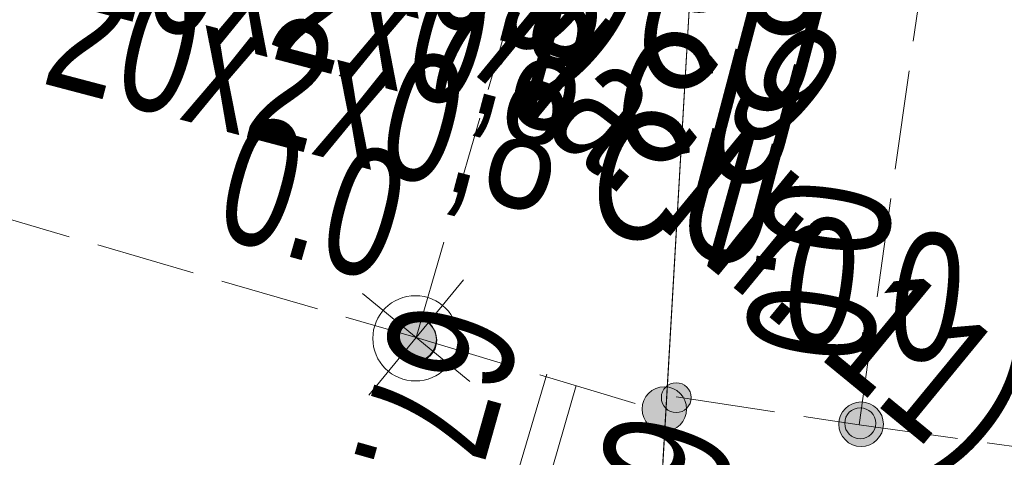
# Model space of a CAD drawing. Header units: metres. Extents: x -740 to 758, y -633 to 854.
# Tile 203 of 256: x -433.02 to -428.9, y 277.04 to 278.87. Entities that reach past the tile are written whole.
import ezdxf

# ---------------------------------------------------------------- set-up
doc = ezdxf.new("R2010")
doc.units = ezdxf.units.M
doc.header["$MEASUREMENT"] = 0
doc.linetypes.add('416_125', pattern=[0.5408, 0.416, -0.1248])
for name, color, linetype in [('Grundkarte.LOVION', 7, 'Continuous'), ('Strom.LOVION', 7, 'Continuous'), ('StromBemass.LOVION', 7, 'Continuous'), ('Telko.LOVION', 7, 'Continuous')]:
    doc.layers.add(name, color=color, linetype=linetype)
doc.styles.add('ERSTELLTER_STIL_1', font='arial.ttf')

msp = doc.modelspace()

# ---------------------------------------------------------------- hatches: boundary and pattern name
at = {"layer": 'StromBemass.LOVION', "linetype": 'Continuous', "lineweight": 13}
for points in [[(-431.3016, 277.4751), (-431.2947, 277.4847), (-431.2891, 277.495), (-431.2848, 277.5059), (-431.2819, 277.5172), (-431.2805, 277.5289), (-431.2805, 277.5406), (-431.282, 277.5523), (-431.285, 277.5636), (-431.2893, 277.5745), (-431.295, 277.5848), (-431.3019, 277.5942), (-431.31, 277.6028), (-431.3191, 277.6102), (-431.329, 277.6165), (-431.3396, 277.6214), (-431.3508, 277.625), (-431.3623, 277.6272), (-431.374, 277.6279), (-431.3857, 277.6271), (-431.3972, 277.6249), (-431.4084, 277.6212), (-431.419, 277.6162), (-431.4289, 277.6098), (-431.4379, 277.6023), (-431.4459, 277.5938), (-431.4528, 277.5843), (-431.4584, 277.574), (-431.4627, 277.563), (-431.4655, 277.5517), (-431.467, 277.54), (-431.4669, 277.5283), (-431.4654, 277.5167), (-431.4625, 277.5053), (-431.4581, 277.4944), (-431.4524, 277.4842), (-431.4455, 277.4747), (-431.4374, 277.4662), (-431.4284, 277.4587), (-431.4185, 277.4525), (-431.4078, 277.4475), (-431.3967, 277.4439), (-431.3851, 277.4417), (-431.3734, 277.441), (-431.3617, 277.4418), (-431.3502, 277.4441), (-431.3391, 277.4477), (-431.3285, 277.4527), (-431.3186, 277.4591), (-431.3096, 277.4666)], [(-431.3016, 277.4751), (-431.2947, 277.4847), (-431.2891, 277.495), (-431.2848, 277.5059), (-431.2819, 277.5172), (-431.2805, 277.5289), (-431.2805, 277.5406), (-431.282, 277.5523), (-431.285, 277.5636), (-431.2893, 277.5745), (-431.295, 277.5848), (-431.3019, 277.5942), (-431.31, 277.6028), (-431.3191, 277.6102), (-431.329, 277.6165), (-431.3396, 277.6214), (-431.3508, 277.625), (-431.3623, 277.6272), (-431.374, 277.6279), (-431.3857, 277.6271), (-431.3972, 277.6249), (-431.4084, 277.6212), (-431.419, 277.6162), (-431.4289, 277.6098), (-431.4379, 277.6023), (-431.4459, 277.5938), (-431.4528, 277.5843), (-431.4584, 277.574), (-431.4627, 277.563), (-431.4655, 277.5517), (-431.467, 277.54), (-431.4669, 277.5283), (-431.4654, 277.5167), (-431.4625, 277.5053), (-431.4581, 277.4944), (-431.4524, 277.4842), (-431.4455, 277.4747), (-431.4374, 277.4662), (-431.4284, 277.4587), (-431.4185, 277.4525), (-431.4078, 277.4475), (-431.3967, 277.4439), (-431.3851, 277.4417), (-431.3734, 277.441), (-431.3617, 277.4418), (-431.3502, 277.4441), (-431.3391, 277.4477), (-431.3285, 277.4527), (-431.3186, 277.4591), (-431.3096, 277.4666)], [(-431.2998, 277.4723), (-431.293, 277.4817), (-431.2874, 277.492), (-431.2831, 277.5029), (-431.2802, 277.5143), (-431.2788, 277.5259), (-431.2788, 277.5376), (-431.2803, 277.5492), (-431.2833, 277.5605), (-431.2876, 277.5714), (-431.2933, 277.5816), (-431.3002, 277.5911), (-431.3082, 277.5996), (-431.3173, 277.607), (-431.3272, 277.6133), (-431.3378, 277.6182), (-431.3489, 277.6218), (-431.3604, 277.624), (-431.3721, 277.6247), (-431.3838, 277.6239), (-431.3953, 277.6217), (-431.4064, 277.618), (-431.417, 277.613), (-431.4269, 277.6067), (-431.4359, 277.5992), (-431.4439, 277.5906), (-431.4507, 277.5811), (-431.4563, 277.5709), (-431.4606, 277.56), (-431.4635, 277.5486), (-431.4649, 277.537), (-431.4649, 277.5253), (-431.4633, 277.5137), (-431.4604, 277.5024), (-431.4561, 277.4915), (-431.4504, 277.4812), (-431.4435, 277.4718), (-431.4354, 277.4633), (-431.4264, 277.4558), (-431.4165, 277.4496), (-431.4059, 277.4447), (-431.3947, 277.4411), (-431.3832, 277.4389), (-431.3715, 277.4382), (-431.3599, 277.439), (-431.3484, 277.4412), (-431.3372, 277.4449), (-431.3267, 277.4499), (-431.3168, 277.4562), (-431.3078, 277.4637)], [(-430.2544, 277.184), (-430.2476, 277.1935), (-430.242, 277.2037), (-430.2378, 277.2146), (-430.2349, 277.2259), (-430.2335, 277.2375), (-430.2335, 277.2491), (-430.235, 277.2607), (-430.238, 277.272), (-430.2423, 277.2828), (-430.2479, 277.293), (-430.2548, 277.3025), (-430.2628, 277.3109), (-430.2719, 277.3183), (-430.2817, 277.3246), (-430.2923, 277.3295), (-430.3034, 277.3331), (-430.3149, 277.3352), (-430.3265, 277.3359), (-430.3382, 277.3351), (-430.3496, 277.3329), (-430.3607, 277.3293), (-430.3712, 277.3243), (-430.3811, 277.318), (-430.39, 277.3105), (-430.398, 277.302), (-430.4048, 277.2925), (-430.4104, 277.2823), (-430.4147, 277.2714), (-430.4176, 277.2601), (-430.419, 277.2485), (-430.4189, 277.2369), (-430.4174, 277.2253), (-430.4145, 277.214), (-430.4102, 277.2032), (-430.4045, 277.193), (-430.3976, 277.1835), (-430.3896, 277.1751), (-430.3806, 277.1677), (-430.3707, 277.1614), (-430.3602, 277.1565), (-430.349, 277.1529), (-430.3376, 277.1508), (-430.3259, 277.1501), (-430.3143, 277.1509), (-430.3028, 277.1531), (-430.2917, 277.1567), (-430.2812, 277.1617), (-430.2714, 277.168), (-430.2624, 277.1755)], [(-430.228, 277.251), (-430.2234, 277.2574), (-430.2197, 277.2643), (-430.2168, 277.2716), (-430.2149, 277.2792), (-430.2139, 277.287), (-430.2139, 277.2948), (-430.2149, 277.3026), (-430.2169, 277.3102), (-430.2198, 277.3175), (-430.2236, 277.3244), (-430.2283, 277.3307), (-430.2337, 277.3364), (-430.2397, 277.3414), (-430.2464, 277.3456), (-430.2535, 277.3489), (-430.2609, 277.3513), (-430.2687, 277.3527), (-430.2765, 277.3532), (-430.2843, 277.3527), (-430.292, 277.3512), (-430.2995, 277.3488), (-430.3066, 277.3454), (-430.3132, 277.3412), (-430.3192, 277.3361), (-430.3246, 277.3304), (-430.3292, 277.324), (-430.3329, 277.3171), (-430.3358, 277.3098), (-430.3377, 277.3022), (-430.3387, 277.2944), (-430.3387, 277.2866), (-430.3376, 277.2788), (-430.3357, 277.2712), (-430.3328, 277.2639), (-430.329, 277.2571), (-430.3243, 277.2507), (-430.3189, 277.245), (-430.3129, 277.24), (-430.3062, 277.2359), (-430.2991, 277.2325), (-430.2916, 277.2301), (-430.2839, 277.2287), (-430.2761, 277.2282), (-430.2683, 277.2287), (-430.2606, 277.2302), (-430.2531, 277.2327), (-430.246, 277.236), (-430.2394, 277.2403), (-430.2334, 277.2453)], [(-430.228, 277.251), (-430.2234, 277.2574), (-430.2197, 277.2643), (-430.2168, 277.2716), (-430.2149, 277.2792), (-430.2139, 277.287), (-430.2139, 277.2948), (-430.2149, 277.3026), (-430.2169, 277.3102), (-430.2198, 277.3175), (-430.2236, 277.3244), (-430.2283, 277.3307), (-430.2337, 277.3364), (-430.2397, 277.3414), (-430.2464, 277.3456), (-430.2535, 277.3489), (-430.2609, 277.3513), (-430.2687, 277.3527), (-430.2765, 277.3532), (-430.2843, 277.3527), (-430.292, 277.3512), (-430.2995, 277.3488), (-430.3066, 277.3454), (-430.3132, 277.3412), (-430.3192, 277.3361), (-430.3246, 277.3304), (-430.3292, 277.324), (-430.3329, 277.3171), (-430.3358, 277.3098), (-430.3377, 277.3022), (-430.3387, 277.2944), (-430.3387, 277.2866), (-430.3376, 277.2788), (-430.3357, 277.2712), (-430.3328, 277.2639), (-430.329, 277.2571), (-430.3243, 277.2507), (-430.3189, 277.245), (-430.3129, 277.24), (-430.3062, 277.2359), (-430.2991, 277.2325), (-430.2916, 277.2301), (-430.2839, 277.2287), (-430.2761, 277.2282), (-430.2683, 277.2287), (-430.2606, 277.2302), (-430.2531, 277.2327), (-430.246, 277.236), (-430.2394, 277.2403), (-430.2334, 277.2453)], [(-430.228, 277.251), (-430.2234, 277.2574), (-430.2197, 277.2643), (-430.2168, 277.2716), (-430.2149, 277.2792), (-430.2139, 277.287), (-430.2139, 277.2948), (-430.2149, 277.3026), (-430.2169, 277.3102), (-430.2198, 277.3175), (-430.2236, 277.3244), (-430.2283, 277.3307), (-430.2337, 277.3364), (-430.2397, 277.3414), (-430.2464, 277.3456), (-430.2535, 277.3489), (-430.2609, 277.3513), (-430.2687, 277.3527), (-430.2765, 277.3532), (-430.2843, 277.3527), (-430.292, 277.3512), (-430.2995, 277.3488), (-430.3066, 277.3454), (-430.3132, 277.3412), (-430.3192, 277.3361), (-430.3246, 277.3304), (-430.3292, 277.324), (-430.3329, 277.3171), (-430.3358, 277.3098), (-430.3377, 277.3022), (-430.3387, 277.2944), (-430.3387, 277.2866), (-430.3376, 277.2788), (-430.3357, 277.2712), (-430.3328, 277.2639), (-430.329, 277.2571), (-430.3243, 277.2507), (-430.3189, 277.245), (-430.3129, 277.24), (-430.3062, 277.2359), (-430.2991, 277.2325), (-430.2916, 277.2301), (-430.2839, 277.2287), (-430.2761, 277.2282), (-430.2683, 277.2287), (-430.2606, 277.2302), (-430.2531, 277.2327), (-430.246, 277.236), (-430.2394, 277.2403), (-430.2334, 277.2453)], [(-430.228, 277.251), (-430.2234, 277.2574), (-430.2197, 277.2643), (-430.2168, 277.2716), (-430.2149, 277.2792), (-430.2139, 277.287), (-430.2139, 277.2948), (-430.2149, 277.3026), (-430.2169, 277.3102), (-430.2198, 277.3175), (-430.2236, 277.3244), (-430.2283, 277.3307), (-430.2337, 277.3364), (-430.2397, 277.3414), (-430.2464, 277.3456), (-430.2535, 277.3489), (-430.2609, 277.3513), (-430.2687, 277.3527), (-430.2765, 277.3532), (-430.2843, 277.3527), (-430.292, 277.3512), (-430.2995, 277.3488), (-430.3066, 277.3454), (-430.3132, 277.3412), (-430.3192, 277.3361), (-430.3246, 277.3304), (-430.3292, 277.324), (-430.3329, 277.3171), (-430.3358, 277.3098), (-430.3377, 277.3022), (-430.3387, 277.2944), (-430.3387, 277.2866), (-430.3376, 277.2788), (-430.3357, 277.2712), (-430.3328, 277.2639), (-430.329, 277.2571), (-430.3243, 277.2507), (-430.3189, 277.245), (-430.3129, 277.24), (-430.3062, 277.2359), (-430.2991, 277.2325), (-430.2916, 277.2301), (-430.2839, 277.2287), (-430.2761, 277.2282), (-430.2683, 277.2287), (-430.2606, 277.2302), (-430.2531, 277.2327), (-430.246, 277.236), (-430.2394, 277.2403), (-430.2334, 277.2453)], [(-430.228, 277.251), (-430.2234, 277.2574), (-430.2197, 277.2643), (-430.2168, 277.2716), (-430.2149, 277.2792), (-430.2139, 277.287), (-430.2139, 277.2948), (-430.2149, 277.3026), (-430.2169, 277.3102), (-430.2198, 277.3175), (-430.2236, 277.3244), (-430.2283, 277.3307), (-430.2337, 277.3364), (-430.2397, 277.3414), (-430.2464, 277.3456), (-430.2535, 277.3489), (-430.2609, 277.3513), (-430.2687, 277.3527), (-430.2765, 277.3532), (-430.2843, 277.3527), (-430.292, 277.3512), (-430.2995, 277.3488), (-430.3066, 277.3454), (-430.3132, 277.3412), (-430.3192, 277.3361), (-430.3246, 277.3304), (-430.3292, 277.324), (-430.3329, 277.3171), (-430.3358, 277.3098), (-430.3377, 277.3022), (-430.3387, 277.2944), (-430.3387, 277.2866), (-430.3376, 277.2788), (-430.3357, 277.2712), (-430.3328, 277.2639), (-430.329, 277.2571), (-430.3243, 277.2507), (-430.3189, 277.245), (-430.3129, 277.24), (-430.3062, 277.2359), (-430.2991, 277.2325), (-430.2916, 277.2301), (-430.2839, 277.2287), (-430.2761, 277.2282), (-430.2683, 277.2287), (-430.2606, 277.2302), (-430.2531, 277.2327), (-430.246, 277.236), (-430.2394, 277.2403), (-430.2334, 277.2453)], [(-430.228, 277.251), (-430.2234, 277.2574), (-430.2197, 277.2643), (-430.2168, 277.2716), (-430.2149, 277.2792), (-430.2139, 277.287), (-430.2139, 277.2948), (-430.2149, 277.3026), (-430.2169, 277.3102), (-430.2198, 277.3175), (-430.2236, 277.3244), (-430.2283, 277.3307), (-430.2337, 277.3364), (-430.2397, 277.3414), (-430.2464, 277.3456), (-430.2535, 277.3489), (-430.2609, 277.3513), (-430.2687, 277.3527), (-430.2765, 277.3532), (-430.2843, 277.3527), (-430.292, 277.3512), (-430.2995, 277.3488), (-430.3066, 277.3454), (-430.3132, 277.3412), (-430.3192, 277.3361), (-430.3246, 277.3304), (-430.3292, 277.324), (-430.3329, 277.3171), (-430.3358, 277.3098), (-430.3377, 277.3022), (-430.3387, 277.2944), (-430.3387, 277.2866), (-430.3376, 277.2788), (-430.3357, 277.2712), (-430.3328, 277.2639), (-430.329, 277.2571), (-430.3243, 277.2507), (-430.3189, 277.245), (-430.3129, 277.24), (-430.3062, 277.2359), (-430.2991, 277.2325), (-430.2916, 277.2301), (-430.2839, 277.2287), (-430.2761, 277.2282), (-430.2683, 277.2287), (-430.2606, 277.2302), (-430.2531, 277.2327), (-430.246, 277.236), (-430.2394, 277.2403), (-430.2334, 277.2453)], [(-430.228, 277.251), (-430.2234, 277.2574), (-430.2197, 277.2643), (-430.2168, 277.2716), (-430.2149, 277.2792), (-430.2139, 277.287), (-430.2139, 277.2948), (-430.2149, 277.3026), (-430.2169, 277.3102), (-430.2198, 277.3175), (-430.2236, 277.3244), (-430.2283, 277.3307), (-430.2337, 277.3364), (-430.2397, 277.3414), (-430.2464, 277.3456), (-430.2535, 277.3489), (-430.2609, 277.3513), (-430.2687, 277.3527), (-430.2765, 277.3532), (-430.2843, 277.3527), (-430.292, 277.3512), (-430.2995, 277.3488), (-430.3066, 277.3454), (-430.3132, 277.3412), (-430.3192, 277.3361), (-430.3246, 277.3304), (-430.3292, 277.324), (-430.3329, 277.3171), (-430.3358, 277.3098), (-430.3377, 277.3022), (-430.3387, 277.2944), (-430.3387, 277.2866), (-430.3376, 277.2788), (-430.3357, 277.2712), (-430.3328, 277.2639), (-430.329, 277.2571), (-430.3243, 277.2507), (-430.3189, 277.245), (-430.3129, 277.24), (-430.3062, 277.2359), (-430.2991, 277.2325), (-430.2916, 277.2301), (-430.2839, 277.2287), (-430.2761, 277.2282), (-430.2683, 277.2287), (-430.2606, 277.2302), (-430.2531, 277.2327), (-430.246, 277.236), (-430.2394, 277.2403), (-430.2334, 277.2453)], [(-430.228, 277.251), (-430.2234, 277.2574), (-430.2197, 277.2643), (-430.2168, 277.2716), (-430.2149, 277.2792), (-430.2139, 277.287), (-430.2139, 277.2948), (-430.2149, 277.3026), (-430.2169, 277.3102), (-430.2198, 277.3175), (-430.2236, 277.3244), (-430.2283, 277.3307), (-430.2337, 277.3364), (-430.2397, 277.3414), (-430.2464, 277.3456), (-430.2535, 277.3489), (-430.2609, 277.3513), (-430.2687, 277.3527), (-430.2765, 277.3532), (-430.2843, 277.3527), (-430.292, 277.3512), (-430.2995, 277.3488), (-430.3066, 277.3454), (-430.3132, 277.3412), (-430.3192, 277.3361), (-430.3246, 277.3304), (-430.3292, 277.324), (-430.3329, 277.3171), (-430.3358, 277.3098), (-430.3377, 277.3022), (-430.3387, 277.2944), (-430.3387, 277.2866), (-430.3376, 277.2788), (-430.3357, 277.2712), (-430.3328, 277.2639), (-430.329, 277.2571), (-430.3243, 277.2507), (-430.3189, 277.245), (-430.3129, 277.24), (-430.3062, 277.2359), (-430.2991, 277.2325), (-430.2916, 277.2301), (-430.2839, 277.2287), (-430.2761, 277.2282), (-430.2683, 277.2287), (-430.2606, 277.2302), (-430.2531, 277.2327), (-430.246, 277.236), (-430.2394, 277.2403), (-430.2334, 277.2453)], [(-430.228, 277.251), (-430.2234, 277.2574), (-430.2197, 277.2643), (-430.2168, 277.2716), (-430.2149, 277.2792), (-430.2139, 277.287), (-430.2139, 277.2948), (-430.2149, 277.3026), (-430.2169, 277.3102), (-430.2198, 277.3175), (-430.2236, 277.3244), (-430.2283, 277.3307), (-430.2337, 277.3364), (-430.2397, 277.3414), (-430.2464, 277.3456), (-430.2535, 277.3489), (-430.2609, 277.3513), (-430.2687, 277.3527), (-430.2765, 277.3532), (-430.2843, 277.3527), (-430.292, 277.3512), (-430.2995, 277.3488), (-430.3066, 277.3454), (-430.3132, 277.3412), (-430.3192, 277.3361), (-430.3246, 277.3304), (-430.3292, 277.324), (-430.3329, 277.3171), (-430.3358, 277.3098), (-430.3377, 277.3022), (-430.3387, 277.2944), (-430.3387, 277.2866), (-430.3376, 277.2788), (-430.3357, 277.2712), (-430.3328, 277.2639), (-430.329, 277.2571), (-430.3243, 277.2507), (-430.3189, 277.245), (-430.3129, 277.24), (-430.3062, 277.2359), (-430.2991, 277.2325), (-430.2916, 277.2301), (-430.2839, 277.2287), (-430.2761, 277.2282), (-430.2683, 277.2287), (-430.2606, 277.2302), (-430.2531, 277.2327), (-430.246, 277.236), (-430.2394, 277.2403), (-430.2334, 277.2453)], [(-430.228, 277.251), (-430.2234, 277.2574), (-430.2197, 277.2643), (-430.2168, 277.2716), (-430.2149, 277.2792), (-430.2139, 277.287), (-430.2139, 277.2948), (-430.2149, 277.3026), (-430.2169, 277.3102), (-430.2198, 277.3175), (-430.2236, 277.3244), (-430.2283, 277.3307), (-430.2337, 277.3364), (-430.2397, 277.3414), (-430.2464, 277.3456), (-430.2535, 277.3489), (-430.2609, 277.3513), (-430.2687, 277.3527), (-430.2765, 277.3532), (-430.2843, 277.3527), (-430.292, 277.3512), (-430.2995, 277.3488), (-430.3066, 277.3454), (-430.3132, 277.3412), (-430.3192, 277.3361), (-430.3246, 277.3304), (-430.3292, 277.324), (-430.3329, 277.3171), (-430.3358, 277.3098), (-430.3377, 277.3022), (-430.3387, 277.2944), (-430.3387, 277.2866), (-430.3376, 277.2788), (-430.3357, 277.2712), (-430.3328, 277.2639), (-430.329, 277.2571), (-430.3243, 277.2507), (-430.3189, 277.245), (-430.3129, 277.24), (-430.3062, 277.2359), (-430.2991, 277.2325), (-430.2916, 277.2301), (-430.2839, 277.2287), (-430.2761, 277.2282), (-430.2683, 277.2287), (-430.2606, 277.2302), (-430.2531, 277.2327), (-430.246, 277.236), (-430.2394, 277.2403), (-430.2334, 277.2453)], [(-430.228, 277.251), (-430.2234, 277.2574), (-430.2197, 277.2643), (-430.2168, 277.2716), (-430.2149, 277.2792), (-430.2139, 277.287), (-430.2139, 277.2948), (-430.2149, 277.3026), (-430.2169, 277.3102), (-430.2198, 277.3175), (-430.2236, 277.3244), (-430.2283, 277.3307), (-430.2337, 277.3364), (-430.2397, 277.3414), (-430.2464, 277.3456), (-430.2535, 277.3489), (-430.2609, 277.3513), (-430.2687, 277.3527), (-430.2765, 277.3532), (-430.2843, 277.3527), (-430.292, 277.3512), (-430.2995, 277.3488), (-430.3066, 277.3454), (-430.3132, 277.3412), (-430.3192, 277.3361), (-430.3246, 277.3304), (-430.3292, 277.324), (-430.3329, 277.3171), (-430.3358, 277.3098), (-430.3377, 277.3022), (-430.3387, 277.2944), (-430.3387, 277.2866), (-430.3376, 277.2788), (-430.3357, 277.2712), (-430.3328, 277.2639), (-430.329, 277.2571), (-430.3243, 277.2507), (-430.3189, 277.245), (-430.3129, 277.24), (-430.3062, 277.2359), (-430.2991, 277.2325), (-430.2916, 277.2301), (-430.2839, 277.2287), (-430.2761, 277.2282), (-430.2683, 277.2287), (-430.2606, 277.2302), (-430.2531, 277.2327), (-430.246, 277.236), (-430.2394, 277.2403), (-430.2334, 277.2453)], [(-430.228, 277.251), (-430.2234, 277.2574), (-430.2197, 277.2643), (-430.2168, 277.2716), (-430.2149, 277.2792), (-430.2139, 277.287), (-430.2139, 277.2948), (-430.2149, 277.3026), (-430.2169, 277.3102), (-430.2198, 277.3175), (-430.2236, 277.3244), (-430.2283, 277.3307), (-430.2337, 277.3364), (-430.2397, 277.3414), (-430.2464, 277.3456), (-430.2535, 277.3489), (-430.2609, 277.3513), (-430.2687, 277.3527), (-430.2765, 277.3532), (-430.2843, 277.3527), (-430.292, 277.3512), (-430.2995, 277.3488), (-430.3066, 277.3454), (-430.3132, 277.3412), (-430.3192, 277.3361), (-430.3246, 277.3304), (-430.3292, 277.324), (-430.3329, 277.3171), (-430.3358, 277.3098), (-430.3377, 277.3022), (-430.3387, 277.2944), (-430.3387, 277.2866), (-430.3376, 277.2788), (-430.3357, 277.2712), (-430.3328, 277.2639), (-430.329, 277.2571), (-430.3243, 277.2507), (-430.3189, 277.245), (-430.3129, 277.24), (-430.3062, 277.2359), (-430.2991, 277.2325), (-430.2916, 277.2301), (-430.2839, 277.2287), (-430.2761, 277.2282), (-430.2683, 277.2287), (-430.2606, 277.2302), (-430.2531, 277.2327), (-430.246, 277.236), (-430.2394, 277.2403), (-430.2334, 277.2453)], [(-430.228, 277.251), (-430.2234, 277.2574), (-430.2197, 277.2643), (-430.2168, 277.2716), (-430.2149, 277.2792), (-430.2139, 277.287), (-430.2139, 277.2948), (-430.2149, 277.3026), (-430.2169, 277.3102), (-430.2198, 277.3175), (-430.2236, 277.3244), (-430.2283, 277.3307), (-430.2337, 277.3364), (-430.2397, 277.3414), (-430.2464, 277.3456), (-430.2535, 277.3489), (-430.2609, 277.3513), (-430.2687, 277.3527), (-430.2765, 277.3532), (-430.2843, 277.3527), (-430.292, 277.3512), (-430.2995, 277.3488), (-430.3066, 277.3454), (-430.3132, 277.3412), (-430.3192, 277.3361), (-430.3246, 277.3304), (-430.3292, 277.324), (-430.3329, 277.3171), (-430.3358, 277.3098), (-430.3377, 277.3022), (-430.3387, 277.2944), (-430.3387, 277.2866), (-430.3376, 277.2788), (-430.3357, 277.2712), (-430.3328, 277.2639), (-430.329, 277.2571), (-430.3243, 277.2507), (-430.3189, 277.245), (-430.3129, 277.24), (-430.3062, 277.2359), (-430.2991, 277.2325), (-430.2916, 277.2301), (-430.2839, 277.2287), (-430.2761, 277.2282), (-430.2683, 277.2287), (-430.2606, 277.2302), (-430.2531, 277.2327), (-430.246, 277.236), (-430.2394, 277.2403), (-430.2334, 277.2453)], [(-430.228, 277.251), (-430.2234, 277.2574), (-430.2197, 277.2643), (-430.2168, 277.2716), (-430.2149, 277.2792), (-430.2139, 277.287), (-430.2139, 277.2948), (-430.2149, 277.3026), (-430.2169, 277.3102), (-430.2198, 277.3175), (-430.2236, 277.3244), (-430.2283, 277.3307), (-430.2337, 277.3364), (-430.2397, 277.3414), (-430.2464, 277.3456), (-430.2535, 277.3489), (-430.2609, 277.3513), (-430.2687, 277.3527), (-430.2765, 277.3532), (-430.2843, 277.3527), (-430.292, 277.3512), (-430.2995, 277.3488), (-430.3066, 277.3454), (-430.3132, 277.3412), (-430.3192, 277.3361), (-430.3246, 277.3304), (-430.3292, 277.324), (-430.3329, 277.3171), (-430.3358, 277.3098), (-430.3377, 277.3022), (-430.3387, 277.2944), (-430.3387, 277.2866), (-430.3376, 277.2788), (-430.3357, 277.2712), (-430.3328, 277.2639), (-430.329, 277.2571), (-430.3243, 277.2507), (-430.3189, 277.245), (-430.3129, 277.24), (-430.3062, 277.2359), (-430.2991, 277.2325), (-430.2916, 277.2301), (-430.2839, 277.2287), (-430.2761, 277.2282), (-430.2683, 277.2287), (-430.2606, 277.2302), (-430.2531, 277.2327), (-430.246, 277.236), (-430.2394, 277.2403), (-430.2334, 277.2453)], [(-430.228, 277.251), (-430.2234, 277.2574), (-430.2197, 277.2643), (-430.2168, 277.2716), (-430.2149, 277.2792), (-430.2139, 277.287), (-430.2139, 277.2948), (-430.2149, 277.3026), (-430.2169, 277.3102), (-430.2198, 277.3175), (-430.2236, 277.3244), (-430.2283, 277.3307), (-430.2337, 277.3364), (-430.2397, 277.3414), (-430.2464, 277.3456), (-430.2535, 277.3489), (-430.2609, 277.3513), (-430.2687, 277.3527), (-430.2765, 277.3532), (-430.2843, 277.3527), (-430.292, 277.3512), (-430.2995, 277.3488), (-430.3066, 277.3454), (-430.3132, 277.3412), (-430.3192, 277.3361), (-430.3246, 277.3304), (-430.3292, 277.324), (-430.3329, 277.3171), (-430.3358, 277.3098), (-430.3377, 277.3022), (-430.3387, 277.2944), (-430.3387, 277.2866), (-430.3376, 277.2788), (-430.3357, 277.2712), (-430.3328, 277.2639), (-430.329, 277.2571), (-430.3243, 277.2507), (-430.3189, 277.245), (-430.3129, 277.24), (-430.3062, 277.2359), (-430.2991, 277.2325), (-430.2916, 277.2301), (-430.2839, 277.2287), (-430.2761, 277.2282), (-430.2683, 277.2287), (-430.2606, 277.2302), (-430.2531, 277.2327), (-430.246, 277.236), (-430.2394, 277.2403), (-430.2334, 277.2453)], [(-430.228, 277.251), (-430.2234, 277.2574), (-430.2197, 277.2643), (-430.2168, 277.2716), (-430.2149, 277.2792), (-430.2139, 277.287), (-430.2139, 277.2948), (-430.2149, 277.3026), (-430.2169, 277.3102), (-430.2198, 277.3175), (-430.2236, 277.3244), (-430.2283, 277.3307), (-430.2337, 277.3364), (-430.2397, 277.3414), (-430.2464, 277.3456), (-430.2535, 277.3489), (-430.2609, 277.3513), (-430.2687, 277.3527), (-430.2765, 277.3532), (-430.2843, 277.3527), (-430.292, 277.3512), (-430.2995, 277.3488), (-430.3066, 277.3454), (-430.3132, 277.3412), (-430.3192, 277.3361), (-430.3246, 277.3304), (-430.3292, 277.324), (-430.3329, 277.3171), (-430.3358, 277.3098), (-430.3377, 277.3022), (-430.3387, 277.2944), (-430.3387, 277.2866), (-430.3376, 277.2788), (-430.3357, 277.2712), (-430.3328, 277.2639), (-430.329, 277.2571), (-430.3243, 277.2507), (-430.3189, 277.245), (-430.3129, 277.24), (-430.3062, 277.2359), (-430.2991, 277.2325), (-430.2916, 277.2301), (-430.2839, 277.2287), (-430.2761, 277.2282), (-430.2683, 277.2287), (-430.2606, 277.2302), (-430.2531, 277.2327), (-430.246, 277.236), (-430.2394, 277.2403), (-430.2334, 277.2453)], [(-430.228, 277.251), (-430.2234, 277.2574), (-430.2197, 277.2643), (-430.2168, 277.2716), (-430.2149, 277.2792), (-430.2139, 277.287), (-430.2139, 277.2948), (-430.2149, 277.3026), (-430.2169, 277.3102), (-430.2198, 277.3175), (-430.2236, 277.3244), (-430.2283, 277.3307), (-430.2337, 277.3364), (-430.2397, 277.3414), (-430.2464, 277.3456), (-430.2535, 277.3489), (-430.2609, 277.3513), (-430.2687, 277.3527), (-430.2765, 277.3532), (-430.2843, 277.3527), (-430.292, 277.3512), (-430.2995, 277.3488), (-430.3066, 277.3454), (-430.3132, 277.3412), (-430.3192, 277.3361), (-430.3246, 277.3304), (-430.3292, 277.324), (-430.3329, 277.3171), (-430.3358, 277.3098), (-430.3377, 277.3022), (-430.3387, 277.2944), (-430.3387, 277.2866), (-430.3376, 277.2788), (-430.3357, 277.2712), (-430.3328, 277.2639), (-430.329, 277.2571), (-430.3243, 277.2507), (-430.3189, 277.245), (-430.3129, 277.24), (-430.3062, 277.2359), (-430.2991, 277.2325), (-430.2916, 277.2301), (-430.2839, 277.2287), (-430.2761, 277.2282), (-430.2683, 277.2287), (-430.2606, 277.2302), (-430.2531, 277.2327), (-430.246, 277.236), (-430.2394, 277.2403), (-430.2334, 277.2453)], [(-430.228, 277.251), (-430.2234, 277.2574), (-430.2197, 277.2643), (-430.2168, 277.2716), (-430.2149, 277.2792), (-430.2139, 277.287), (-430.2139, 277.2948), (-430.2149, 277.3026), (-430.2169, 277.3102), (-430.2198, 277.3175), (-430.2236, 277.3244), (-430.2283, 277.3307), (-430.2337, 277.3364), (-430.2397, 277.3414), (-430.2464, 277.3456), (-430.2535, 277.3489), (-430.2609, 277.3513), (-430.2687, 277.3527), (-430.2765, 277.3532), (-430.2843, 277.3527), (-430.292, 277.3512), (-430.2995, 277.3488), (-430.3066, 277.3454), (-430.3132, 277.3412), (-430.3192, 277.3361), (-430.3246, 277.3304), (-430.3292, 277.324), (-430.3329, 277.3171), (-430.3358, 277.3098), (-430.3377, 277.3022), (-430.3387, 277.2944), (-430.3387, 277.2866), (-430.3376, 277.2788), (-430.3357, 277.2712), (-430.3328, 277.2639), (-430.329, 277.2571), (-430.3243, 277.2507), (-430.3189, 277.245), (-430.3129, 277.24), (-430.3062, 277.2359), (-430.2991, 277.2325), (-430.2916, 277.2301), (-430.2839, 277.2287), (-430.2761, 277.2282), (-430.2683, 277.2287), (-430.2606, 277.2302), (-430.2531, 277.2327), (-430.246, 277.236), (-430.2394, 277.2403), (-430.2334, 277.2453)], [(-430.228, 277.251), (-430.2234, 277.2574), (-430.2197, 277.2643), (-430.2168, 277.2716), (-430.2149, 277.2792), (-430.2139, 277.287), (-430.2139, 277.2948), (-430.2149, 277.3026), (-430.2169, 277.3102), (-430.2198, 277.3175), (-430.2236, 277.3244), (-430.2283, 277.3307), (-430.2337, 277.3364), (-430.2397, 277.3414), (-430.2464, 277.3456), (-430.2535, 277.3489), (-430.2609, 277.3513), (-430.2687, 277.3527), (-430.2765, 277.3532), (-430.2843, 277.3527), (-430.292, 277.3512), (-430.2995, 277.3488), (-430.3066, 277.3454), (-430.3132, 277.3412), (-430.3192, 277.3361), (-430.3246, 277.3304), (-430.3292, 277.324), (-430.3329, 277.3171), (-430.3358, 277.3098), (-430.3377, 277.3022), (-430.3387, 277.2944), (-430.3387, 277.2866), (-430.3376, 277.2788), (-430.3357, 277.2712), (-430.3328, 277.2639), (-430.329, 277.2571), (-430.3243, 277.2507), (-430.3189, 277.245), (-430.3129, 277.24), (-430.3062, 277.2359), (-430.2991, 277.2325), (-430.2916, 277.2301), (-430.2839, 277.2287), (-430.2761, 277.2282), (-430.2683, 277.2287), (-430.2606, 277.2302), (-430.2531, 277.2327), (-430.246, 277.236), (-430.2394, 277.2403), (-430.2334, 277.2453)], [(-430.228, 277.251), (-430.2234, 277.2574), (-430.2197, 277.2643), (-430.2168, 277.2716), (-430.2149, 277.2792), (-430.2139, 277.287), (-430.2139, 277.2948), (-430.2149, 277.3026), (-430.2169, 277.3102), (-430.2198, 277.3175), (-430.2236, 277.3244), (-430.2283, 277.3307), (-430.2337, 277.3364), (-430.2397, 277.3414), (-430.2464, 277.3456), (-430.2535, 277.3489), (-430.2609, 277.3513), (-430.2687, 277.3527), (-430.2765, 277.3532), (-430.2843, 277.3527), (-430.292, 277.3512), (-430.2995, 277.3488), (-430.3066, 277.3454), (-430.3132, 277.3412), (-430.3192, 277.3361), (-430.3246, 277.3304), (-430.3292, 277.324), (-430.3329, 277.3171), (-430.3358, 277.3098), (-430.3377, 277.3022), (-430.3387, 277.2944), (-430.3387, 277.2866), (-430.3376, 277.2788), (-430.3357, 277.2712), (-430.3328, 277.2639), (-430.329, 277.2571), (-430.3243, 277.2507), (-430.3189, 277.245), (-430.3129, 277.24), (-430.3062, 277.2359), (-430.2991, 277.2325), (-430.2916, 277.2301), (-430.2839, 277.2287), (-430.2761, 277.2282), (-430.2683, 277.2287), (-430.2606, 277.2302), (-430.2531, 277.2327), (-430.246, 277.236), (-430.2394, 277.2403), (-430.2334, 277.2453)], [(-430.228, 277.251), (-430.2234, 277.2574), (-430.2197, 277.2643), (-430.2168, 277.2716), (-430.2149, 277.2792), (-430.2139, 277.287), (-430.2139, 277.2948), (-430.2149, 277.3026), (-430.2169, 277.3102), (-430.2198, 277.3175), (-430.2236, 277.3244), (-430.2283, 277.3307), (-430.2337, 277.3364), (-430.2397, 277.3414), (-430.2464, 277.3456), (-430.2535, 277.3489), (-430.2609, 277.3513), (-430.2687, 277.3527), (-430.2765, 277.3532), (-430.2843, 277.3527), (-430.292, 277.3512), (-430.2995, 277.3488), (-430.3066, 277.3454), (-430.3132, 277.3412), (-430.3192, 277.3361), (-430.3246, 277.3304), (-430.3292, 277.324), (-430.3329, 277.3171), (-430.3358, 277.3098), (-430.3377, 277.3022), (-430.3387, 277.2944), (-430.3387, 277.2866), (-430.3376, 277.2788), (-430.3357, 277.2712), (-430.3328, 277.2639), (-430.329, 277.2571), (-430.3243, 277.2507), (-430.3189, 277.245), (-430.3129, 277.24), (-430.3062, 277.2359), (-430.2991, 277.2325), (-430.2916, 277.2301), (-430.2839, 277.2287), (-430.2761, 277.2282), (-430.2683, 277.2287), (-430.2606, 277.2302), (-430.2531, 277.2327), (-430.246, 277.236), (-430.2394, 277.2403), (-430.2334, 277.2453)], [(-430.228, 277.251), (-430.2234, 277.2574), (-430.2197, 277.2643), (-430.2168, 277.2716), (-430.2149, 277.2792), (-430.2139, 277.287), (-430.2139, 277.2948), (-430.2149, 277.3026), (-430.2169, 277.3102), (-430.2198, 277.3175), (-430.2236, 277.3244), (-430.2283, 277.3307), (-430.2337, 277.3364), (-430.2397, 277.3414), (-430.2464, 277.3456), (-430.2535, 277.3489), (-430.2609, 277.3513), (-430.2687, 277.3527), (-430.2765, 277.3532), (-430.2843, 277.3527), (-430.292, 277.3512), (-430.2995, 277.3488), (-430.3066, 277.3454), (-430.3132, 277.3412), (-430.3192, 277.3361), (-430.3246, 277.3304), (-430.3292, 277.324), (-430.3329, 277.3171), (-430.3358, 277.3098), (-430.3377, 277.3022), (-430.3387, 277.2944), (-430.3387, 277.2866), (-430.3376, 277.2788), (-430.3357, 277.2712), (-430.3328, 277.2639), (-430.329, 277.2571), (-430.3243, 277.2507), (-430.3189, 277.245), (-430.3129, 277.24), (-430.3062, 277.2359), (-430.2991, 277.2325), (-430.2916, 277.2301), (-430.2839, 277.2287), (-430.2761, 277.2282), (-430.2683, 277.2287), (-430.2606, 277.2302), (-430.2531, 277.2327), (-430.246, 277.236), (-430.2394, 277.2403), (-430.2334, 277.2453)], [(-430.228, 277.251), (-430.2234, 277.2574), (-430.2197, 277.2643), (-430.2168, 277.2716), (-430.2149, 277.2792), (-430.2139, 277.287), (-430.2139, 277.2948), (-430.2149, 277.3026), (-430.2169, 277.3102), (-430.2198, 277.3175), (-430.2236, 277.3244), (-430.2283, 277.3307), (-430.2337, 277.3364), (-430.2397, 277.3414), (-430.2464, 277.3456), (-430.2535, 277.3489), (-430.2609, 277.3513), (-430.2687, 277.3527), (-430.2765, 277.3532), (-430.2843, 277.3527), (-430.292, 277.3512), (-430.2995, 277.3488), (-430.3066, 277.3454), (-430.3132, 277.3412), (-430.3192, 277.3361), (-430.3246, 277.3304), (-430.3292, 277.324), (-430.3329, 277.3171), (-430.3358, 277.3098), (-430.3377, 277.3022), (-430.3387, 277.2944), (-430.3387, 277.2866), (-430.3376, 277.2788), (-430.3357, 277.2712), (-430.3328, 277.2639), (-430.329, 277.2571), (-430.3243, 277.2507), (-430.3189, 277.245), (-430.3129, 277.24), (-430.3062, 277.2359), (-430.2991, 277.2325), (-430.2916, 277.2301), (-430.2839, 277.2287), (-430.2761, 277.2282), (-430.2683, 277.2287), (-430.2606, 277.2302), (-430.2531, 277.2327), (-430.246, 277.236), (-430.2394, 277.2403), (-430.2334, 277.2453)], [(-430.228, 277.251), (-430.2234, 277.2574), (-430.2197, 277.2643), (-430.2168, 277.2716), (-430.2149, 277.2792), (-430.2139, 277.287), (-430.2139, 277.2948), (-430.2149, 277.3026), (-430.2169, 277.3102), (-430.2198, 277.3175), (-430.2236, 277.3244), (-430.2283, 277.3307), (-430.2337, 277.3364), (-430.2397, 277.3414), (-430.2464, 277.3456), (-430.2535, 277.3489), (-430.2609, 277.3513), (-430.2687, 277.3527), (-430.2765, 277.3532), (-430.2843, 277.3527), (-430.292, 277.3512), (-430.2995, 277.3488), (-430.3066, 277.3454), (-430.3132, 277.3412), (-430.3192, 277.3361), (-430.3246, 277.3304), (-430.3292, 277.324), (-430.3329, 277.3171), (-430.3358, 277.3098), (-430.3377, 277.3022), (-430.3387, 277.2944), (-430.3387, 277.2866), (-430.3376, 277.2788), (-430.3357, 277.2712), (-430.3328, 277.2639), (-430.329, 277.2571), (-430.3243, 277.2507), (-430.3189, 277.245), (-430.3129, 277.24), (-430.3062, 277.2359), (-430.2991, 277.2325), (-430.2916, 277.2301), (-430.2839, 277.2287), (-430.2761, 277.2282), (-430.2683, 277.2287), (-430.2606, 277.2302), (-430.2531, 277.2327), (-430.246, 277.236), (-430.2394, 277.2403), (-430.2334, 277.2453)], [(-430.228, 277.251), (-430.2234, 277.2574), (-430.2197, 277.2643), (-430.2168, 277.2716), (-430.2149, 277.2792), (-430.2139, 277.287), (-430.2139, 277.2948), (-430.2149, 277.3026), (-430.2169, 277.3102), (-430.2198, 277.3175), (-430.2236, 277.3244), (-430.2283, 277.3307), (-430.2337, 277.3364), (-430.2397, 277.3414), (-430.2464, 277.3456), (-430.2535, 277.3489), (-430.2609, 277.3513), (-430.2687, 277.3527), (-430.2765, 277.3532), (-430.2843, 277.3527), (-430.292, 277.3512), (-430.2995, 277.3488), (-430.3066, 277.3454), (-430.3132, 277.3412), (-430.3192, 277.3361), (-430.3246, 277.3304), (-430.3292, 277.324), (-430.3329, 277.3171), (-430.3358, 277.3098), (-430.3377, 277.3022), (-430.3387, 277.2944), (-430.3387, 277.2866), (-430.3376, 277.2788), (-430.3357, 277.2712), (-430.3328, 277.2639), (-430.329, 277.2571), (-430.3243, 277.2507), (-430.3189, 277.245), (-430.3129, 277.24), (-430.3062, 277.2359), (-430.2991, 277.2325), (-430.2916, 277.2301), (-430.2839, 277.2287), (-430.2761, 277.2282), (-430.2683, 277.2287), (-430.2606, 277.2302), (-430.2531, 277.2327), (-430.246, 277.236), (-430.2394, 277.2403), (-430.2334, 277.2453)], [(-430.228, 277.251), (-430.2234, 277.2574), (-430.2197, 277.2643), (-430.2168, 277.2716), (-430.2149, 277.2792), (-430.2139, 277.287), (-430.2139, 277.2948), (-430.2149, 277.3026), (-430.2169, 277.3102), (-430.2198, 277.3175), (-430.2236, 277.3244), (-430.2283, 277.3307), (-430.2337, 277.3364), (-430.2397, 277.3414), (-430.2464, 277.3456), (-430.2535, 277.3489), (-430.2609, 277.3513), (-430.2687, 277.3527), (-430.2765, 277.3532), (-430.2843, 277.3527), (-430.292, 277.3512), (-430.2995, 277.3488), (-430.3066, 277.3454), (-430.3132, 277.3412), (-430.3192, 277.3361), (-430.3246, 277.3304), (-430.3292, 277.324), (-430.3329, 277.3171), (-430.3358, 277.3098), (-430.3377, 277.3022), (-430.3387, 277.2944), (-430.3387, 277.2866), (-430.3376, 277.2788), (-430.3357, 277.2712), (-430.3328, 277.2639), (-430.329, 277.2571), (-430.3243, 277.2507), (-430.3189, 277.245), (-430.3129, 277.24), (-430.3062, 277.2359), (-430.2991, 277.2325), (-430.2916, 277.2301), (-430.2839, 277.2287), (-430.2761, 277.2282), (-430.2683, 277.2287), (-430.2606, 277.2302), (-430.2531, 277.2327), (-430.246, 277.236), (-430.2394, 277.2403), (-430.2334, 277.2453)], [(-430.228, 277.251), (-430.2234, 277.2574), (-430.2197, 277.2643), (-430.2168, 277.2716), (-430.2149, 277.2792), (-430.2139, 277.287), (-430.2139, 277.2948), (-430.2149, 277.3026), (-430.2169, 277.3102), (-430.2198, 277.3175), (-430.2236, 277.3244), (-430.2283, 277.3307), (-430.2337, 277.3364), (-430.2397, 277.3414), (-430.2464, 277.3456), (-430.2535, 277.3489), (-430.2609, 277.3513), (-430.2687, 277.3527), (-430.2765, 277.3532), (-430.2843, 277.3527), (-430.292, 277.3512), (-430.2995, 277.3488), (-430.3066, 277.3454), (-430.3132, 277.3412), (-430.3192, 277.3361), (-430.3246, 277.3304), (-430.3292, 277.324), (-430.3329, 277.3171), (-430.3358, 277.3098), (-430.3377, 277.3022), (-430.3387, 277.2944), (-430.3387, 277.2866), (-430.3376, 277.2788), (-430.3357, 277.2712), (-430.3328, 277.2639), (-430.329, 277.2571), (-430.3243, 277.2507), (-430.3189, 277.245), (-430.3129, 277.24), (-430.3062, 277.2359), (-430.2991, 277.2325), (-430.2916, 277.2301), (-430.2839, 277.2287), (-430.2761, 277.2282), (-430.2683, 277.2287), (-430.2606, 277.2302), (-430.2531, 277.2327), (-430.246, 277.236), (-430.2394, 277.2403), (-430.2334, 277.2453)], [(-429.4306, 277.1202), (-429.4238, 277.1297), (-429.4182, 277.14), (-429.4139, 277.1509), (-429.411, 277.1623), (-429.4096, 277.1739), (-429.4096, 277.1856), (-429.4111, 277.1972), (-429.4141, 277.2085), (-429.4184, 277.2194), (-429.4241, 277.2297), (-429.431, 277.2391), (-429.4391, 277.2476), (-429.4481, 277.2551), (-429.458, 277.2613), (-429.4686, 277.2663), (-429.4798, 277.2699), (-429.4913, 277.272), (-429.503, 277.2727), (-429.5147, 277.2719), (-429.5262, 277.2697), (-429.5373, 277.266), (-429.5479, 277.261), (-429.5578, 277.2547), (-429.5668, 277.2472), (-429.5748, 277.2387), (-429.5816, 277.2292), (-429.5872, 277.2189), (-429.5915, 277.208), (-429.5944, 277.1966), (-429.5958, 277.185), (-429.5958, 277.1733), (-429.5943, 277.1617), (-429.5913, 277.1503), (-429.587, 277.1394), (-429.5813, 277.1292), (-429.5744, 277.1197), (-429.5663, 277.1112), (-429.5573, 277.1038), (-429.5474, 277.0976), (-429.5368, 277.0926), (-429.5256, 277.089), (-429.5141, 277.0869), (-429.5024, 277.0862), (-429.4907, 277.0869), (-429.4792, 277.0892), (-429.4681, 277.0928), (-429.4575, 277.0978), (-429.4476, 277.1041), (-429.4386, 277.1116)], [(-429.4561, 277.1419), (-429.4513, 277.1485), (-429.4474, 277.1557), (-429.4444, 277.1633), (-429.4424, 277.1712), (-429.4414, 277.1793), (-429.4414, 277.1875), (-429.4425, 277.1956), (-429.4445, 277.2035), (-429.4476, 277.2111), (-429.4515, 277.2182), (-429.4564, 277.2248), (-429.462, 277.2308), (-429.4683, 277.236), (-429.4752, 277.2403), (-429.4826, 277.2438), (-429.4904, 277.2463), (-429.4984, 277.2478), (-429.5065, 277.2482), (-429.5147, 277.2477), (-429.5227, 277.2462), (-429.5305, 277.2436), (-429.5378, 277.2401), (-429.5447, 277.2357), (-429.551, 277.2305), (-429.5566, 277.2245), (-429.5614, 277.2179), (-429.5653, 277.2107), (-429.5682, 277.2031), (-429.5703, 277.1952), (-429.5712, 277.1871), (-429.5712, 277.1789), (-429.5702, 277.1708), (-429.5681, 277.1629), (-429.5651, 277.1553), (-429.5611, 277.1482), (-429.5563, 277.1416), (-429.5507, 277.1357), (-429.5444, 277.1305), (-429.5375, 277.1261), (-429.5301, 277.1227), (-429.5223, 277.1202), (-429.5143, 277.1187), (-429.5061, 277.1182), (-429.498, 277.1187), (-429.49, 277.1203), (-429.4822, 277.1228), (-429.4748, 277.1263), (-429.4679, 277.1307), (-429.4617, 277.136)], [(-429.4561, 277.1419), (-429.4513, 277.1485), (-429.4474, 277.1557), (-429.4444, 277.1633), (-429.4424, 277.1712), (-429.4414, 277.1793), (-429.4414, 277.1875), (-429.4425, 277.1956), (-429.4445, 277.2035), (-429.4476, 277.2111), (-429.4515, 277.2182), (-429.4564, 277.2248), (-429.462, 277.2308), (-429.4683, 277.236), (-429.4752, 277.2403), (-429.4826, 277.2438), (-429.4904, 277.2463), (-429.4984, 277.2478), (-429.5065, 277.2482), (-429.5147, 277.2477), (-429.5227, 277.2462), (-429.5305, 277.2436), (-429.5378, 277.2401), (-429.5447, 277.2357), (-429.551, 277.2305), (-429.5566, 277.2245), (-429.5614, 277.2179), (-429.5653, 277.2107), (-429.5682, 277.2031), (-429.5703, 277.1952), (-429.5712, 277.1871), (-429.5712, 277.1789), (-429.5702, 277.1708), (-429.5681, 277.1629), (-429.5651, 277.1553), (-429.5611, 277.1482), (-429.5563, 277.1416), (-429.5507, 277.1357), (-429.5444, 277.1305), (-429.5375, 277.1261), (-429.5301, 277.1227), (-429.5223, 277.1202), (-429.5143, 277.1187), (-429.5061, 277.1182), (-429.498, 277.1187), (-429.49, 277.1203), (-429.4822, 277.1228), (-429.4748, 277.1263), (-429.4679, 277.1307), (-429.4617, 277.136)], [(-429.4561, 277.1419), (-429.4513, 277.1485), (-429.4474, 277.1557), (-429.4444, 277.1633), (-429.4424, 277.1712), (-429.4414, 277.1793), (-429.4414, 277.1875), (-429.4425, 277.1956), (-429.4445, 277.2035), (-429.4476, 277.2111), (-429.4515, 277.2182), (-429.4564, 277.2248), (-429.462, 277.2308), (-429.4683, 277.236), (-429.4752, 277.2403), (-429.4826, 277.2438), (-429.4904, 277.2463), (-429.4984, 277.2478), (-429.5065, 277.2482), (-429.5147, 277.2477), (-429.5227, 277.2462), (-429.5305, 277.2436), (-429.5378, 277.2401), (-429.5447, 277.2357), (-429.551, 277.2305), (-429.5566, 277.2245), (-429.5614, 277.2179), (-429.5653, 277.2107), (-429.5682, 277.2031), (-429.5703, 277.1952), (-429.5712, 277.1871), (-429.5712, 277.1789), (-429.5702, 277.1708), (-429.5681, 277.1629), (-429.5651, 277.1553), (-429.5611, 277.1482), (-429.5563, 277.1416), (-429.5507, 277.1357), (-429.5444, 277.1305), (-429.5375, 277.1261), (-429.5301, 277.1227), (-429.5223, 277.1202), (-429.5143, 277.1187), (-429.5061, 277.1182), (-429.498, 277.1187), (-429.49, 277.1203), (-429.4822, 277.1228), (-429.4748, 277.1263), (-429.4679, 277.1307), (-429.4617, 277.136)]]:
    msp.add_hatch(color=7, dxfattribs=at).paths.add_polyline_path(points)

# ---------------------------------------------------------------- linework, layer by layer
at = {"layer": 'Grundkarte.LOVION', "color": 253, "linetype": 'Continuous', "lineweight": 18}
for points in [[(-399.4075, 235.4465), (-398.3981, 253.8403), (-399.6184, 253.9279), (-399.4869, 256.5121), (-422.9923, 272.9228), (-430.5693, 273.3347), (-430.4333, 275.2691), (-430.1807, 279.6385), (-428.6974, 305.8814), (-397.3948, 288.0163), (-377.7505, 279.356), (-369.0226, 276.5444), (-366.364, 275.6516), (-369.0226, 276.5444), (-377.7505, 279.356), (-397.3948, 288.0163), (-428.6974, 305.8814), (-428.7225, 306.4405), (-430.3857, 307.4306), (-431.4877, 308.1209), (-433.6652, 309.5335), (-434.8371, 310.3352), (-425.4841, 309.5945), (-394.6516, 302.8852)], [(-439.0398, 281.3733), (-430.1807, 279.6385), (-430.4333, 275.2691), (-438.2948, 276.7763)], [(-419.6029, 274.2295), (-420.5512, 274.2551), (-421.5316, 274.307), (-422.8748, 274.4417), (-424.1594, 274.5821), (-425.6254, 274.7638), (-427.0007, 274.9249), (-429.7192, 275.2207), (-430.4333, 275.2691), (-430.1807, 279.6385), (-429.5838, 279.5787), (-426.2097, 279.2288), (-422.0309, 278.8098), (-420.7463, 278.6694), (-419.5581, 278.6082)]]:
    msp.add_lwpolyline(points, dxfattribs=at)
at = {"layer": 'Grundkarte.LOVION', "color": 8, "linetype": 'Continuous', "lineweight": 18}
for points in [[(-399.4075, 235.4465), (-398.3981, 253.8403), (-399.6184, 253.9279), (-399.4869, 256.5121), (-422.9923, 272.9228), (-430.5693, 273.3347), (-430.4333, 275.2691), (-430.1807, 279.6385), (-428.6974, 305.8814), (-397.3948, 288.0163), (-377.7505, 279.356), (-369.0226, 276.5444), (-369.5072, 271.8272)], [(-428.6974, 305.8814), (-430.1807, 279.6385), (-430.4333, 275.2691), (-425.8648, 272.376)], [(-439.0398, 281.3733), (-430.1807, 279.6385), (-430.4333, 275.2691), (-438.2948, 276.7763)]]:
    msp.add_lwpolyline(points, dxfattribs=at)
at = {"layer": 'Strom.LOVION', "color": 9, "linetype": 'Continuous', "lineweight": 18}
for points in [[(-431.563, 277.3015), (-431.1668, 277.7835)], [(-431.5899, 277.7274), (-431.14, 277.3576)]]:
    msp.add_lwpolyline(points, dxfattribs=at)
msp.add_circle((-431.3678, 277.539), 0.1786, dxfattribs=at)
at = {"layer": 'StromBemass.LOVION', "color": 7, "linetype": '416_125', "lineweight": 13}
for points in [[(-495.6892, 296.243), (-483.945, 292.81), (-479.8996, 291.6391), (-479.534, 291.5271), (-479.3233, 291.4885), (-478.1811, 291.1421), (-468.8734, 288.4463), (-467.5206, 288.0614), (-464.4624, 287.1633), (-462.3943, 286.5675), (-462.1194, 286.4762), (-461.7245, 286.367), (-460.4784, 286.016), (-458.3621, 285.3805), (-449.9992, 282.9766), (-449.8442, 282.9031), (-446.8021, 282.0183), (-443.9575, 281.188), (-438.4846, 279.6247), (-434.2549, 278.3831), (-431.3649, 277.5425), (-430.3295, 277.23)], [(-429.5115, 277.1769), (-428.1318, 286.947), (-428.053, 287.5015)], [(-431.3649, 277.5425), (-430.2486, 281.3905)], [(-430.2766, 277.2942), (-429.5115, 277.1769), (-427.3389, 276.8721), (-423.4735, 276.3338), (-423.279, 276.3085), (-422.6791, 276.2194), (-422.6338, 276.209), (-416.5505, 275.3556), (-416.4305, 275.3377), (-414.5593, 275.0921), (-414.2579, 275.0329), (-412.4613, 274.7948), (-410.4833, 274.5153)]]:
    msp.add_lwpolyline(points, dxfattribs=at)
at = {"layer": 'StromBemass.LOVION', "color": 7, "linetype": 'Continuous', "lineweight": 13}
for points in [[(-430.8179, 277.3891), (-431.1512, 276.2629)], [(-430.6951, 277.342), (-431.0151, 276.2319)]]:
    msp.add_lwpolyline(points, dxfattribs=at)
for centre, radius in [((-431.3737, 277.5345), 0.0934), ((-431.3737, 277.5345), 0.0934), ((-431.3718, 277.5314), 0.0932), ((-430.3262, 277.243), 0.0929), ((-430.2763, 277.2907), 0.0625), ((-430.2763, 277.2907), 0.0625), ((-430.2763, 277.2907), 0.0625), ((-430.2763, 277.2907), 0.0625), ((-430.2763, 277.2907), 0.0625), ((-430.2763, 277.2907), 0.0625), ((-430.2763, 277.2907), 0.0625), ((-430.2763, 277.2907), 0.0625), ((-430.2763, 277.2907), 0.0625), ((-430.2763, 277.2907), 0.0625), ((-430.2763, 277.2907), 0.0625), ((-430.2763, 277.2907), 0.0625), ((-430.2763, 277.2907), 0.0625), ((-430.2763, 277.2907), 0.0625), ((-430.2763, 277.2907), 0.0625), ((-430.2763, 277.2907), 0.0625), ((-430.2763, 277.2907), 0.0625), ((-430.2763, 277.2907), 0.0625), ((-430.2763, 277.2907), 0.0625), ((-430.2763, 277.2907), 0.0625), ((-430.2763, 277.2907), 0.0625), ((-430.2763, 277.2907), 0.0625), ((-430.2763, 277.2907), 0.0625), ((-430.2763, 277.2907), 0.0625), ((-430.2763, 277.2907), 0.0625), ((-430.2763, 277.2907), 0.0625), ((-430.2763, 277.2907), 0.0625), ((-429.5027, 277.1794), 0.0933), ((-429.5063, 277.1832), 0.065), ((-429.5063, 277.1832), 0.065), ((-429.5063, 277.1832), 0.065)]:
    msp.add_circle(centre, radius, dxfattribs=at)

# ---------------------------------------------------------------- texts
at = {"layer": 'Strom.LOVION', "color": 94, "linetype": 'Continuous', "lineweight": 18, "attachment_point": 7, "style": 'ERSTELLTER_STIL_1'}
for s, insert, char_height, rotation in [('{\\A1;\\W0.71558x;0079 3x3x1,5  20x2x0,8 CU}', (-436.0606, 280.351), 0.533543, 345.2444), ('{\\A1;\\W0.71558x;0080 3x3x1,5  20x2x0,8 CU}', (-436.133, 280.0336), 0.533543, 345.2444), ('{\\A1;\\W0.71558x;0056 3x3x1,5  20x2x0,8 CU}', (-436.2215, 279.7294), 0.533546, 345.2445), ('{\\A1;\\W0.72429x;0111 3x3x1,5  20x2x0,8 CU}', (-436.3911, 279.4164), 0.533546, 345.2445)]:
    msp.add_mtext(s, dxfattribs=dict(at, insert=insert, char_height=char_height, rotation=rotation))
at = {"layer": 'Strom.LOVION', "color": 1, "linetype": 'Continuous', "lineweight": 18, "char_height": 0.533546, "attachment_point": 7, "rotation": 320.5841, "style": 'ERSTELLTER_STIL_1'}
for s, insert in [('{\\A1;\\W0.71558x;(177.9)}', (-432.1027, 279.5104)), ('{\\A1;\\W0.73376x;(Na. Nr. 11)}', (-431.388, 278.6538))]:
    msp.add_mtext(s, dxfattribs=dict(at, insert=insert))
at = {"layer": 'StromBemass.LOVION', "color": 7, "linetype": 'Continuous', "lineweight": 13, "attachment_point": 7, "style": 'ERSTELLTER_STIL_1'}
for s, insert, char_height, rotation in [('{\\A1;\\W0.71558x;0.0}', (-432.2273, 277.9668), 0.533546, 344.2445), ('{\\A1;\\W0.71558x;0.0}', (-429.8995, 278.2285), 0.533546, 262.0224), ('{\\A1;\\W0.71558x;0.0}', (-429.8521, 277.5246), 0.533545, 351.9385), ('{\\A1;\\W0.71558x;67.0}', (-431.4414, 277.724), 0.533547, 254.245), ('{\\A1;\\W0.71558x;68.1}', (-430.5374, 277.2614), 0.533544, 254.2449)]:
    msp.add_mtext(s, dxfattribs=dict(at, insert=insert, char_height=char_height, rotation=rotation))
at = {"layer": 'Telko.LOVION', "color": 250, "linetype": 'Continuous', "lineweight": 18, "insert": (-430.1035, 278.4789), "char_height": 0.533547, "attachment_point": 7, "rotation": 320.5841, "style": 'ERSTELLTER_STIL_1'}
msp.add_mtext('{\\A1;\\W0.71558x;9}', dxfattribs=at)

doc.saveas('drawing.dxf')
